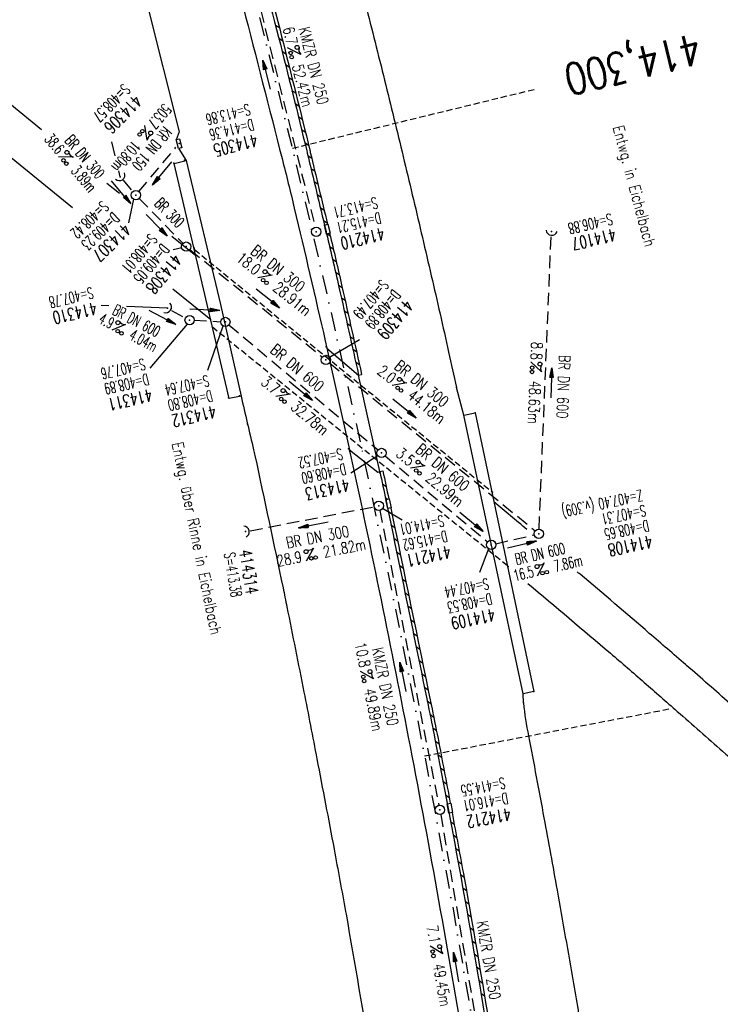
# Model space of a CAD drawing. Extents: x 447426 to 448116, y 440349 to 441552.
# Tile 7 of 21: x 447734 to 447847, y 440928 to 441086. Entities that reach past the tile are written whole.
import ezdxf
from ezdxf.enums import TextEntityAlignment as Align

# ---------------------------------------------------------------- set-up
doc = ezdxf.new("R2010")
doc.units = 0
doc.header["$LTSCALE"] = 2
doc.header["$MEASUREMENT"] = 0
for name, pattern in [('AUSGEZOGEN', [0]), ('GESTRICH-X2', [1.5, 1, -0.5]), ('GESTRICHELT', [0.75, 0.5, -0.25]), ('STRICHPT-X3', [3, 1.5, -0.75, 0, -0.75])]:
    doc.linetypes.add(name, pattern=pattern)
doc.layers.get('0').update_dxf_attribs({"linetype": 'AUSGEZOGEN'})
for name, color, linetype in [('ACHSE', 250, 'STRICHPT-X3'), ('BAUWO', 250, 'CONTINUOUS'), ('BAUWU', 250, 'GESTRICHELT'), ('FBR', 8, 'CONTINUOUS'), ('HEKTOM', 250, 'GESTRICHELT'), ('KANAL', 7, 'GESTRICH-X2'), ('PFEIL', 7, 'CONTINUOUS'), ('PKT', 7, 'CONTINUOUS'), ('SCHACHTNR', 6, 'CONTINUOUS'), ('SCHLITZRINNE', 8, 'AUSGEZOGEN'), ('SCHRIFT', 7, 'AUSGEZOGEN'), ('SCHSYMBOL', 7, 'AUSGEZOGEN'), ('STRASSE', 8, 'CONTINUOUS'), ('TEXTO', 4, 'CONTINUOUS'), ('TEXTU', 4, 'CONTINUOUS')]:
    doc.layers.add(name, color=color, linetype=linetype)
doc.styles.add('ROMANS', font='romans.shx', dxfattribs={"width": 0.8})

# ---------------------------------------------------------------- blocks, each defined once
blk = doc.blocks.new('30')
at = {"color": 0}
for p, q in [((-0.75, -0.29), (-0.75, 0.29)), ((-0.75, 0.29), (0.75, 0.29)), ((0.75, 0.29), (0.75, -0.29)), ((0.75, -0.29), (-0.75, -0.29))]:
    blk.add_line(p, q, dxfattribs=at)
blk.add_point((0, 0), dxfattribs=at)
blk = doc.blocks.new('42')
at = {"color": 0}
blk.add_arc((-0.02, -0.31), 0.91, 12.5363, 167.4637, dxfattribs=at)
blk.add_point((0, 0), dxfattribs=at)
blk = doc.blocks.new('GST')
at = {"color": 0}
blk.add_circle((0, 0), 0.75, dxfattribs=at)
blk.add_point((0, 0), dxfattribs=at)
blk = doc.blocks.new('10')
blk.add_blockref('GST', (0, 0))
blk = doc.blocks.new('PROM')
blk.add_line((1.57, 1.82), (0.02, 0.02))
for centre, radius in [((0.32, 1.51), 0.317), ((0.94, 0.29), 0.283), ((1.64, 0.29), 0.283)]:
    blk.add_circle(centre, radius)
blk.add_arc((0.99, 2.68), 1.03, 239.1414, 303.3549)
blk = doc.blocks.new('PFEIL2')
at = {"color": 0}
for p, q in [((0.88, 0), (-2.4, -0.01)), ((0.88, -0.27), (0.88, 0.28)), ((0.88, 0.28), (2.43, 0.01)), ((0.91, 0.27), (0.88, 0.26)), ((0.97, 0.26), (0.88, 0.25)), ((1.02, 0.25), (0.88, 0.23)), ((1.07, 0.24), (0.88, 0.21)), ((1.13, 0.23), (0.88, 0.19)), ((1.18, 0.22), (0.88, 0.17)), ((1.24, 0.21), (0.88, 0.15)), ((1.29, 0.21), (0.88, 0.14)), ((1.34, 0.2), (0.88, 0.12)), ((1.4, 0.19), (0.88, 0.1)), ((1.45, 0.18), (0.88, 0.08)), ((1.51, 0.17), (0.88, 0.06)), ((1.56, 0.16), (0.88, 0.04)), ((1.61, 0.15), (0.88, 0.02)), ((1.67, 0.14), (0.88, 0.01)), ((1.72, 0.13), (0.88, -0.01)), ((1.78, 0.12), (0.88, -0.03)), ((1.83, 0.11), (0.88, -0.05)), ((1.88, 0.1), (0.88, -0.07)), ((1.94, 0.09), (0.88, -0.09)), ((2.05, 0.08), (0.88, -0.12)), ((1.99, 0.08), (0.88, -0.11)), ((2.1, 0.07), (0.88, -0.14)), ((2.15, 0.06), (0.88, -0.16)), ((2.21, 0.05), (0.88, -0.18)), ((2.26, 0.04), (0.88, -0.2)), ((2.32, 0.03), (0.88, -0.22)), ((2.37, 0.02), (0.88, -0.23)), ((2.42, 0.01), (0.88, -0.25)), ((2.43, 0.01), (0.88, -0.27))]:
    blk.add_line(p, q, dxfattribs=at)
blk = doc.blocks.new('40')
at = {"color": 0}
blk.add_arc((0.02, 0.31), 0.91, 192.5363, 347.4637, dxfattribs=at)
blk.add_point((0, 0), dxfattribs=at)

msp = doc.modelspace()

# ---------------------------------------------------------------- linework, layer by layer
at = {"layer": 'ACHSE', "flags": 128}
msp.add_lwpolyline([(447621.03, 441497.86), (447625.4, 441487.94), (447635.48, 441465.06), (447645.55, 441442.18), (447655.63, 441419.3), (447659.75, 441409.94), (447664.31, 441399.59), (447665.71, 441396.42), (447675.6, 441373.46), (447685.21, 441350.38), (447694.53, 441327.18), (447703.57, 441303.87), (447712.31, 441280.45), (447720.76, 441256.92), (447728.91, 441233.29), (447736.78, 441209.56), (447744.35, 441185.73), (447751.62, 441161.82), (447758.59, 441137.81), (447765.27, 441113.72), (447771.64, 441089.54), (447777.71, 441065.29), (447783.48, 441040.97), (447788.96, 441016.57), (447794.12, 440992.11), (447798.98, 440967.59), (447803.54, 440943.01), (447807.79, 440918.37), (447810, 440904.77), (447811.76, 440893.69), (447815.69, 440869), (447819.62, 440844.31), (447827.48, 440794.93), (447839.26, 440720.86), (447854.98, 440622.11), (447861.86, 440578.89), (447866.77, 440548.04), (447886.41, 440424.59), (447891.06, 440395.37)], dxfattribs=at)
at = {"layer": 'BAUWO'}
for p, q in [((447758.72, 441062.83), (447760.64, 441063.3)), ((447767.54, 441025.05), (447758.72, 441062.83)), ((447760.64, 441063.3), (447766.14, 441040.17)), ((447766.14, 441040.17), (447769.46, 441025.43)), ((447783.27, 441033.12), (447786.89, 441016.78)), ((447783.27, 441033.12), (447788.36, 441028.8)), ((447791.77, 441013.29), (447788.36, 441028.8)), ((447769.46, 441025.43), (447767.54, 441025.05)), ((447805.3, 441022.36), (447807.08, 441022.72)), ((447814.83, 440977.54), (447805.3, 441022.36)), ((447807.08, 441022.72), (447816.56, 440977.93)), ((447786.89, 441016.78), (447791.46, 441013.22)), ((447791.46, 441013.22), (447791.77, 441013.29)), ((447816.56, 440977.93), (447814.83, 440977.54))]:
    msp.add_line(p, q, dxfattribs=at)
at = {"layer": 'BAUWU'}
for p, q in [((447761.99, 441048.98), (447809.75, 441010.09)), ((447812.28, 440998.16), (447764.91, 441036.46))]:
    msp.add_line(p, q, dxfattribs=at)
at = {"layer": 'FBR'}
for p, q in [((447759.49, 441067.92), (447759.04, 441066.63)), ((447759.44, 441065.16), (447760.65, 441063.31)), ((447783, 441034.3), (447783.23, 441033.14)), ((447805.3, 441022.36), (447804.09, 441026.82)), ((447786.85, 441016.79), (447787.02, 441016.18)), ((447814.85, 440976.11), (447814.83, 440977.54))]:
    msp.add_line(p, q, dxfattribs=at)
at = {"layer": 'FBR', "flags": 128}
for points in [[(447723.72, 441242.57, -0.001756), (447731.02, 441220.9, -0.004345), (447733.86, 441212.11, -0.000176), (447748.04, 441166.87, -0.002653), (447748.97, 441163.87, -0.003786), (447755.82, 441140.5, -0.003621), (447762.61, 441115.97, -0.002929), (447763.56, 441112.39, -0.000215), (447776.06, 441063.62, -0.004583), (447778.03, 441055.65, -0.001718), (447783, 441034.3)], [(447769.46, 441025.43, 0.002594), (447771.49, 441016.81, -0.006076), (447771.7, 441015.87, -0.000353), (447776.21, 440994.6, -0.002468), (447776.84, 440991.56, -0.000901), (447779.57, 440977.85, -0.00115), (447781.66, 440967.1, -0.001191), (447784.42, 440952.59, -0.001728), (447786.27, 440942.57, -0.001757), (447786.35, 440942.13, -0.000033), (447790.5, 440918.16, -0.002365), (447791.89, 440909.85, -0.001203), (447794.52, 440893.52)], [(447787.02, 441016.18, -0.003016), (447791.97, 440992.68, -0.003016), (447796.64, 440969.12, -0.003164), (447801.22, 440944.34, -0.003164), (447805.5, 440919.51)], [(447791.77, 441013.29, -0.00026), (447792.77, 441008.64, -0.001768), (447792.91, 441007.96, -0.000324), (447799.54, 440975.75, -0.001914), (447800.64, 440970.29, -0.002036), (447804.84, 440947.91, -0.003793), (447809.46, 440920.76, -0.000042), (447810.88, 440912.02, -0.000197), (447811.18, 440910.17, -0.000139), (447816.18, 440879.17, -0.000567), (447817.4, 440871.56, -0.000185), (447817.47, 440871.11, 0.000008), (447819.14, 440860.48, 0.000367), (447821.74, 440844.11, 0.000284), (447825.13, 440822.92)]]:
    msp.add_lwpolyline(points, format="xyb", dxfattribs=at)
at = {"layer": 'FBR'}
msp.add_lwpolyline([(447719.37, 441208.03), (447726.98, 441184.29), (447734.29, 441160.43), (447741.2, 441136.68), (447747.99, 441112.56), (447754.3, 441088.62), (447759.49, 441067.92)], dxfattribs=at)
for points in [[(447742.06, 441200.03, -0.001593), (447748.38, 441179.84, -0.002312), (447752.62, 441165.9, -0.00116), (447754.55, 441159.4, -0.00096), (447756.85, 441151.55, -0.001951), (447761.74, 441134.45, -0.001979), (447766.42, 441117.56, -0.001008), (447768.19, 441111.06, -0.000825), (447770.32, 441103.1, -0.00267), (447775.5, 441083.13, -0.002924), (447780.03, 441064.85, -0.000747), (447780.12, 441064.5, -0.000021), (447783.07, 441052.11, -0.002667), (447785.21, 441042.93, -0.001737), (447788.36, 441028.8)], [(447760.58, 441190.78, -0.001556), (447764.28, 441178.73, -0.001556), (447767.91, 441166.66, -0.001552), (447771.47, 441154.57, -0.001551), (447774.94, 441142.45, -0.00155), (447778.35, 441130.32, -0.001548), (447781.68, 441118.15, -0.001557), (447784.93, 441105.96, -0.001561), (447788.11, 441093.77, -0.001558), (447791.2, 441081.57, -0.001553), (447794.23, 441069.32, -0.001544), (447797.18, 441057.05, -0.001548), (447800.05, 441044.79, -0.001554), (447802.84, 441032.51, -0.003392), (447804.09, 441026.82, -0.001557)], [(447814.85, 440976.11, 0.022266), (447815.68, 440970.79, -0.001548), (447818.16, 440957.63, -0.001755), (447820.27, 440946, -0.001362), (447822.9, 440931, -0.002085), (447824.56, 440921.18, -0.000319), (447826.19, 440911.18, -0.000861), (447826.79, 440907.47, -0.000007), (447827.67, 440901.92, 0.000025), (447828.55, 440896.36), (447830.52, 440884.02, -0.000012), (447832.48, 440871.67, -0.000008), (447834.45, 440859.33, 0.000008), (447836.41, 440846.98, 0.00001), (447840.34, 440822.29, -0.000008), (447844.27, 440797.6, -0.000005), (447850.16, 440760.57, 0.000007), (447856.05, 440723.54), (447863.91, 440674.16), (447871.77, 440624.78), (447878.39, 440583.14), (447883.55, 440550.71, -0.000005), (447893.37, 440488.99, 0.000002), (447896.3, 440470.63, 0.000002)]]:
    msp.add_lwpolyline(points, format="xyb", dxfattribs=at)
at = {"layer": 'HEKTOM'}
for p, q in [((447777.72, 441065.28), (447816.59, 441074.75)), ((447798.97, 440967.59), (447838.25, 440975.13))]:
    msp.add_line(p, q, dxfattribs=at)
at = {"layer": 'KANAL'}
for p, q in [((447768.97, 441101.97), (447781.38, 441052.59)), ((447753.03, 441058.31), (447759, 441065.44)), ((447750.53, 441060.16), (447752.06, 441058.31)), ((447753.09, 441057.22), (447760.12, 441050)), ((447817.38, 441004.06), (447819.31, 441051.13)), ((447761.25, 441049), (447782.53, 441031.72)), ((447758.28, 441039.19), (447760.53, 441038)), ((447761.94, 441037.63), (447766.19, 441037.38)), ((447767.5, 441036.87), (447791.5, 441016.78)), ((447783.69, 441030.78), (447816.75, 441003.78)), ((447792.62, 441015.81), (447809.09, 441002)), ((447770.94, 441003.78), (447790.87, 441007.66)), ((447791.75, 441007.06), (447801.28, 440959.62)), ((447810.41, 441001.69), (447816.59, 441003.13)), ((447801.56, 440958.16), (447809.62, 440910.88))]:
    msp.add_line(p, q, dxfattribs=at)
at = {"layer": 'PKT'}
for p in [(447758.64, 441062.9), (447760.39, 441063.34), (447761.94, 441049.2), (447761.99, 441048.98), (447764.91, 441036.46), (447783.13, 441033.33), (447788.3, 441028.9), (447804.09, 441026.82), (447767.47, 441025.13), (447769.24, 441025.45), (447805.3, 441022.36), (447807.08, 441022.72), (447770.48, 441020.91), (447786.73, 441016.98), (447791.76, 441013.08), (447809.9, 441009.97), (447775.36, 440998.56), (447812.43, 440998.04), (447814.83, 440977.54), (447816.56, 440977.93), (447814.85, 440976.11)]:
    msp.add_point(p, dxfattribs=at)
at = {"layer": 'SCHACHTNR'}
for p, q in [((447749.23, 441064.06), (447748.69, 441066.3)), ((447750.05, 441060.71), (447749.82, 441061.66)), ((447752.15, 441057.12), (447751.37, 441053.31)), ((447759.93, 441049.26), (447758.57, 441048.93)), ((447748.22, 441039.94), (447746.99, 441039.99)), ((447757.63, 441039.55), (447751.06, 441039.82)), ((447760.8, 441037.01), (447754.8, 441029.92)), ((447766.53, 441036.7), (447764.05, 441029.57)), ((447783.68, 441031.69), (447788.5, 441034.51)), ((447791.49, 441015.86), (447787.1, 441013.02)), ((447792.23, 441007.4), (447795.35, 441005.53)), ((447809.24, 441000.9), (447807.81, 440997.05))]:
    msp.add_line(p, q, dxfattribs=at)
at = {"layer": 'SCHLITZRINNE'}
for p, q in [((447775, 441085.09), (447775.62, 441084.7)), ((447775.54, 441082.98), (447776.15, 441082.59)), ((447776.07, 441080.87), (447776.69, 441080.48)), ((447776.6, 441078.76), (447777.22, 441078.38)), ((447777.13, 441076.66), (447777.74, 441076.28)), ((447777.65, 441074.56), (447778.26, 441074.18)), ((447778.17, 441072.46), (447778.78, 441072.08)), ((447778.69, 441070.37), (447779.3, 441069.98)), ((447779.2, 441068.27), (447779.81, 441067.89)), ((447779.71, 441066.18), (447780.32, 441065.8)), ((447780.21, 441064.09), (447780.82, 441063.71)), ((447780.71, 441062.01), (447781.31, 441061.63)), ((447781.21, 441059.92), (447781.81, 441059.54)), ((447781.7, 441057.84), (447782.31, 441057.46)), ((447782.2, 441055.76), (447782.8, 441055.37)), ((447782.7, 441053.67), (447783.3, 441053.29)), ((447783.19, 441051.59), (447783.19, 441051.59)), ((447783.33, 441051.5), (447783.8, 441051.21)), ((447783.69, 441049.51), (447784.29, 441049.13)), ((447784.17, 441047.43), (447784.77, 441047.05)), ((447784.65, 441045.35), (447785.25, 441044.98)), ((447785.12, 441043.29), (447785.72, 441042.91)), ((447785.59, 441041.22), (447786.19, 441040.84)), ((447786.06, 441039.15), (447786.66, 441038.78)), ((447786.52, 441037.09), (447787.12, 441036.72)), ((447786.98, 441035.03), (447787.58, 441034.65)), ((447787.44, 441032.97), (447788.04, 441032.59)), ((447787.9, 441030.91), (447788.49, 441030.54)), ((447788.35, 441028.85), (447788.41, 441028.82)), ((447792.19, 441011.32), (447792.8, 441010.88)), ((447792.66, 441009.13), (447793.01, 441008.87)), ((447793.12, 441006.94), (447793.72, 441006.51)), ((447793.57, 441004.76), (447794.17, 441004.33)), ((447794.02, 441002.58), (447794.62, 441002.15)), ((447794.47, 441000.41), (447795.07, 440999.97)), ((447794.92, 440998.23), (447795.52, 440997.79)), ((447795.37, 440996.05), (447795.97, 440995.61)), ((447795.81, 440993.87), (447796.41, 440993.44)), ((447796.26, 440991.69), (447796.86, 440991.26)), ((447796.71, 440989.52), (447797.31, 440989.08)), ((447797.16, 440987.34), (447797.76, 440986.9)), ((447797.61, 440985.16), (447798.21, 440984.73)), ((447798.05, 440982.98), (447798.65, 440982.55)), ((447798.5, 440980.81), (447799.1, 440980.37)), ((447798.95, 440978.63), (447799.55, 440978.19)), ((447799.39, 440976.45), (447799.99, 440976.02)), ((447799.84, 440974.28), (447800.44, 440973.84)), ((447800.28, 440972.11), (447800.87, 440971.68)), ((447800.7, 440969.95), (447801.29, 440969.52)), ((447801.11, 440967.79), (447801.7, 440967.37)), ((447801.52, 440965.65), (447802.11, 440965.22)), ((447801.93, 440963.5), (447802.52, 440963.07)), ((447802.34, 440961.35), (447802.93, 440960.92)), ((447803.14, 440957.06), (447803.73, 440956.63)), ((447803.54, 440954.92), (447804.13, 440954.49)), ((447803.94, 440952.78), (447804.53, 440952.35)), ((447804.33, 440950.64), (447804.92, 440950.21)), ((447804.73, 440948.5), (447805.31, 440948.07)), ((447805.11, 440946.37), (447805.69, 440945.95)), ((447805.48, 440944.25), (447806.07, 440943.82)), ((447805.86, 440942.12), (447806.44, 440941.7)), ((447806.23, 440940), (447806.81, 440939.58)), ((447806.59, 440937.88), (447807.17, 440937.46)), ((447806.96, 440935.77), (447807.54, 440935.35)), ((447807.32, 440933.65), (447807.9, 440933.23)), ((447807.67, 440931.54), (447808.25, 440931.12)), ((447808.03, 440929.43), (447808.61, 440929.01))]:
    msp.add_line(p, q, dxfattribs=at)
at = {"layer": 'SCHLITZRINNE', "flags": 128}
for points in [[(447634.14, 441473.28, 0.00001), (447641.34, 441457, 0.000017), (447645.44, 441447.72), (447653.96, 441428.44, -0.00021), (447659.22, 441416.54, -0.000185), (447665.16, 441403.06, -0.000892), (447665.83, 441401.53, -0.000138), (447670.14, 441391.63, -0.002137), (447678.11, 441373.1, -0.002233), (447685.59, 441355.3, -0.003057), (447692.73, 441337.75, -0.002736), (447700.49, 441318.06, -0.000329), (447703.17, 441311.14, -0.000855), (447704.2, 441308.47, -0.001627), (447706.53, 441302.31, -0.000795), (447711.24, 441289.67, -0.002189), (447714.99, 441279.45, -0.001287), (447721.23, 441262.02, -0.000547), (447730.25, 441236.1, -0.003942), (447737.66, 441213.75, -0.00058), (447740.27, 441205.65, -0.000836), (447742.06, 441200.03, -0.001593), (447748.38, 441179.84, -0.002312), (447752.62, 441165.9, -0.00116), (447754.55, 441159.4, -0.00096), (447756.85, 441151.55, -0.001951), (447761.74, 441134.45, -0.001979), (447766.42, 441117.56, -0.001008), (447768.19, 441111.06, -0.000825), (447770.32, 441103.1, -0.00267), (447775.5, 441083.13, -0.002924), (447780.03, 441064.85, -0.000747), (447780.12, 441064.5, -0.000021), (447783.07, 441052.11, -0.002667), (447785.21, 441042.93, -0.001737), (447788.36, 441028.8)], [(447791.77, 441013.29, -0.00026), (447792.77, 441008.64, -0.001768), (447792.91, 441007.96, -0.000324), (447799.54, 440975.75, -0.001914), (447800.64, 440970.29, -0.002036), (447804.84, 440947.91, -0.003793), (447809.46, 440920.76, -0.000042), (447810.88, 440912.02, -0.000197), (447811.18, 440910.17, -0.000139), (447816.18, 440879.17, -0.000567), (447817.4, 440871.56, -0.000185), (447817.47, 440871.11, 0.000008), (447819.14, 440860.48, 0.000367), (447821.74, 440844.11, 0.000284), (447825.13, 440822.92)]]:
    msp.add_lwpolyline(points, format="xyb", dxfattribs=at)
at = {"layer": 'SCHLITZRINNE'}
for points in [[(447770.99, 441102.5, -0.002573), (447775.98, 441083.26, -0.002924), (447780.52, 441064.97, -0.000747), (447780.6, 441064.62, -0.00002), (447783.36, 441053.05, -0.002667)], [(447783.71, 441051.59, -0.002483), (447785.69, 441043.04, -0.001737), (447788.85, 441028.91, -0.001737)], [(447792.26, 441013.4, -0.000251), (447793.22, 441008.91, -0.001768)], [(447793.53, 441007.44, -0.000318), (447800.03, 440975.85, -0.001914), (447801.13, 440970.38, -0.000948), (447803.11, 440959.97, -0.003794)], [(447803.38, 440958.49, -0.000954), (447805.33, 440948, -0.003794), (447809.95, 440920.84, -0.000042), (447811.37, 440912.1, -0.000097), (447811.52, 440911.19, -0.000139)]]:
    msp.add_lwpolyline(points, format="xyb", dxfattribs=at)
at = {"layer": 'SCHLITZRINNE', "flags": 128}
for points in [[(447788.36, 441028.8), (447788.85, 441028.91)], [(447791.77, 441013.29), (447792.26, 441013.4)]]:
    msp.add_lwpolyline(points, dxfattribs=at)
at = {"layer": 'SCHSYMBOL'}
for points in [[(447783.22, 441051.48), (447782.87, 441052.94), (447783.44, 441053.07), (447783.79, 441051.61)], [(447793.04, 441007.34), (447792.73, 441008.81), (447793.3, 441008.93), (447793.61, 441007.46)], [(447802.89, 440958.4), (447802.61, 440959.88), (447803.19, 440959.98), (447803.46, 440958.51)]]:
    msp.add_lwpolyline(points, close=True, dxfattribs=at)
at = {"layer": 'STRASSE'}
for points in [[(447711.61, 441089.33), (447727.13, 441076.65), (447737.36, 441068.29)], [(447742.35, 441055.71), (447731.04, 441064.91), (447715.81, 441077.48), (447708.55, 441083.42)], [(447747.89, 441059.69), (447749.91, 441058.04)], [(447758.35, 441051.15), (447762.18, 441048.03)], [(447764.59, 441037.68), (447758.52, 441042.6)]]:
    msp.add_lwpolyline(points, dxfattribs=at)
for points in [[(447815.41, 441003.99, 0.000716), (447810.11, 441008.42)], [(447871.33, 440953.31, 0.003438), (447866.65, 440958.22, 0.007659), (447864.51, 440960.38, 0.000404), (447855.73, 440968.93, 0.005076), (447855.03, 440969.6, 0.004728), (447848.05, 440975.99, 0.004813), (447841.09, 440982.14, 0.000481), (447840.94, 440982.26, 0.000012), (447835.1, 440987.29, 0.002315), (447823.96, 440996.8, 0.000061), (447823.51, 440997.18)], [(447815.59, 440995.29, -0.002564), (447828.85, 440984.09, -0.003319), (447834.28, 440979.4, -0.000139), (447839.59, 440974.75, -0.000101), (447846.89, 440968.34, -0.012335), (447854.94, 440960.92, -0.007803), (447867.18, 440948.68)]]:
    msp.add_lwpolyline(points, format="xyb", dxfattribs=at)

# ---------------------------------------------------------------- block references
at = {"layer": 'PFEIL'}
for p, rotation in [((447773.55, 441077.11), 104.0903000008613), ((447756.79, 441061.24), 230.0463000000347), ((447750.18, 441058.19), 310.1844999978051), ((447755.9, 441052.9), 314.3740999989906), ((447773.76, 441041.12), 320.9406999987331), ((447756.84, 441038.08), 331.9883999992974), ((447763.61, 441039.29), 356.9300999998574), ((447819.35, 441027.55), 87.61679999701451), ((447779.07, 441026.27), 320.0217000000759), ((447795.71, 441023.44), 320.7725000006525), ((447806.5, 441005.2), 320.0367999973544), ((447781.09, 441004.74), 191.0086999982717), ((447814.61, 441001.54), 13.1164999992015), ((447795.48, 440980.29), 101.3622000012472), ((447804.02, 440933.65), 99.69129999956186)]:
    msp.add_blockref('PFEIL2', p, dxfattribs=dict(at, rotation=rotation))
at = {"layer": 'SCHSYMBOL'}
for name, p, rotation in [('30', (447759.49, 441066.02), 283.8494000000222), ('42', (447750.05, 441060.71), 214.4847400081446), ('10', (447752.56, 441057.74), 283.665399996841), ('GST', (447781.55, 441051.86), 103.3076999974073), ('40', (447819.36, 441051.88), 353.1760363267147), ('10', (447760.66, 441049.46), 283.378899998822), ('42', (447757.63, 441039.55), 236.963338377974), ('10', (447761.2, 441037.66), 283.0446000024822), ('10', (447766.94, 441037.35), 282.9987999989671), ('10', (447783.11, 441031.24), 282.7252999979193), ('10', (447792.06, 441016.29), 282.2545000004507), ('GST', (447791.61, 441007.81), 102.0214000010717), ('40', (447770.19, 441003.64), 102.032500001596), ('10', (447817.34, 441003.3), 281.7467000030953), ('10', (447809.68, 441001.52), 281.7414000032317), ('GST', (447801.44, 440958.9), 100.601099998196)]:
    msp.add_blockref(name, p, dxfattribs=dict(at, rotation=rotation))
at = {"layer": 'TEXTU'}
for p, rotation in [((447776.93, 441081.44), 284.0903000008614), ((447753.99, 441068.94), 230.0463000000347), ((447740.1, 441063.88), 310.1844999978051), ((447772.11, 441044.45), 320.9406999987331), ((447748.67, 441036.05), 331.9883999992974), ((447816.01, 441030.96), 267.6167999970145), ((447793.73, 441027.14), 320.7725000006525), ((447775.01, 441025.36), 320.0217000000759), ((447796.7, 441013.86), 320.0367999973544), ((447779.9, 440998.88), 11.00869999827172), ((447817.08, 440996.48), 13.1164999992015), ((447788.65, 440981.17), 281.3622000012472), ((447799.83, 440937), 279.6912999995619)]:
    msp.add_blockref('PROM', p, dxfattribs=dict(at, rotation=rotation))

# ---------------------------------------------------------------- texts
at = {"layer": 'HEKTOM', "style": 'ROMANS', "width": 0.8}
msp.add_text('414,300', height=5, rotation=193.705, dxfattribs=at).set_placement((447842.7, 441083.85))
at = {"layer": 'SCHACHTNR', "style": 'ROMANS'}
for s, height, rotation, width, p in [('S=408.57', 1.8, 225.427, 0.6, (447750.55, 441075.76)), ('414306', 2, 225.427, 0.7, (447752.32, 441074.02)), ('S=413.86', 1.8, 193.8494, 0.6, (447770.67, 441072.44)), ('D=414.36', 1.8, 193.8494, 0.6, (447771.26, 441070)), ('414305', 2, 193.8494, 0.7, (447771.85, 441067.59)), ('S=408.42', 1.8, 223.9592, 0.6, (447747.11, 441056.92)), ('S=413.71', 1.8, 193.3077, 0.6, (447791.16, 441057.43)), ('D=409.23', 1.8, 223.9592, 0.6, (447748.85, 441055.11)), ('D=415.21', 1.8, 193.3077, 0.6, (447791.72, 441054.99)), ('S=406.88', 1.8, 193.0651, 0.6, (447828.94, 441054.81)), ('414307', 2, 223.9592, 0.7, (447750.58, 441053.34)), ('414210', 2, 193.3077, 0.7, (447792.29, 441052.55)), ('414107', 2, 193.0651, 0.7, (447829.5, 441052.41)), ('S=408.01', 1.8, 230.1265, 0.6, (447754.77, 441051.69)), ('D=409.05', 1.8, 230.1265, 0.6, (447756.68, 441050.07)), ('414308', 2, 230.1265, 0.7, (447758.61, 441048.47)), ('S=407.49', 1.8, 230.1726, 0.6, (447791.97, 441044.31)), ('S=407.78', 1.8, 193.1211, 0.6, (447745.47, 441042.96)), ('D=408.89', 1.8, 230.1726, 0.6, (447793.9, 441042.72)), ('414309', 2, 230.1726, 0.7, (447795.81, 441041.11)), ('414310', 2, 193.1211, 0.7, (447746.03, 441040.55)), ('S=407.76', 1.8, 193.0446, 0.6, (447753.82, 441031.49)), ('D=408.89', 1.8, 193.0446, 0.6, (447754.39, 441029.05)), ('S=407.64', 1.8, 192.9988, 0.6, (447764.08, 441028.84)), ('414311', 2, 193.0446, 0.7, (447754.95, 441026.61)), ('D=408.80', 1.8, 192.9988, 0.6, (447764.64, 441026.4)), ('414312', 2, 192.9988, 0.7, (447765.2, 441023.96)), ('S=407.52', 1.8, 192.2545, 0.6, (447785.59, 441017.05)), ('D=408.60', 1.8, 192.2545, 0.6, (447786.13, 441014.61)), ('414313', 2, 192.2545, 0.7, (447786.66, 441012.15)), ('Z=407.40 (v.309)', 1.8, 191.7467, 0.6, (447833.83, 441010.4)), ('S=407.31', 1.8, 191.7467, 0.6, (447834.33, 441007.97)), ('S=414.01', 1.8, 192.0214, 0.6, (447801.88, 441006.29)), ('D=408.65', 1.8, 191.7467, 0.6, (447834.83, 441005.53)), ('D=415.62', 1.8, 192.0214, 0.6, (447802.42, 441003.83)), ('414108', 2, 191.7467, 0.7, (447835.36, 441003.06)), ('414211', 2, 192.0214, 0.7, (447802.95, 441001.39)), ('S=413.38', 1.8, 279.3395, 0.6, (447766.7, 441000.14)), ('414314', 2, 279.3395, 0.7, (447769.16, 441000.55)), ('S=407.44', 1.8, 191.7414, 0.6, (447809.08, 440996.19)), ('D=408.53', 1.8, 191.7414, 0.6, (447809.61, 440993.76)), ('414109', 2, 191.7414, 0.7, (447810.11, 440991.29)), ('S=414.55', 1.8, 190.6011, 0.6, (447811.75, 440964.15)), ('D=416.01', 1.8, 190.6011, 0.6, (447812.19, 440961.71)), ('414212', 2, 190.6011, 0.7, (447812.66, 440959.24))]:
    msp.add_text(s, height=height, rotation=rotation, dxfattribs=dict(at, width=width)).set_placement(p)
at = {"layer": 'SCHRIFT', "style": 'ROMANS', "width": 0.8}
for s, rotation, p in [('Entwg. in Eichelbach', 285.1185, (447829.21, 441068.67)), ('Entwg. über Rinne in Eichelbach', 281.5165, (447758.34, 441017.84))]:
    msp.add_text(s, height=1.8, rotation=rotation, dxfattribs=at).set_placement(p)
at = {"layer": 'TEXTO', "style": 'ROMANS'}
for s, rotation, width, p in [('KMZR DN 250', 284.0903, 0.75, (447780.27, 441078.35)), ('KR DN 150', 230.0463, 0.6, (447754.43, 441065.76)), ('BR DN 300', 310.1845, 0.6, (447743.65, 441063.32)), ('BR 300', 314.3741, 0.6, (447757.31, 441054.31)), ('BR DN 300', 320.9407, 0.75, (447774.83, 441045.25)), ('BR DN 600', 331.9884, 0.6, (447752.23, 441036.76)), ('BR DN 600', 320.0217, 0.75, (447777.92, 441029.29)), ('BR DN 600', 267.6168, 0.75, (447820.4, 441026.99)), ('BR DN 300', 320.7725, 0.75, (447797.93, 441026.75)), ('BR DN 600', 320.0368, 0.75, (447801.3, 441013.29)), ('BR DN 300', 11.0087, 0.75, (447781.94, 441001.9)), ('BR DN 600', 13.1165, 0.6, (447817.73, 440999.22)), ('KMZR DN 250', 281.3622, 0.75, (447791.78, 440978.56)), ('KMZR DN 250', 279.6913, 0.75, (447808.4, 440934.61))]:
    msp.add_text(s, height=1.8, rotation=rotation, dxfattribs=dict(at, width=width)).set_placement(p, align=Align.CENTER)
at = {"layer": 'TEXTU', "style": 'ROMANS'}
for s, rotation, width, p in [('6.7', 284.0903, 0.75, (447776.15, 441084.55)), ('52.42m', 284.0903, 0.75, (447777.65, 441078.52)), ('503.7', 230.0463, 0.6, (447757.03, 441072.58)), ('38.6', 310.1845, 0.6, (447737.75, 441066.67)), ('10.80m', 230.0463, 0.6, (447752.07, 441066.64)), ('3.89m', 310.1845, 0.6, (447742.03, 441061.57)), ('18.0', 320.9407, 0.75, (447768.56, 441047.32)), ('28.91m', 320.9407, 0.75, (447774.43, 441042.57)), ('4.9', 331.9884, 0.6, (447746.41, 441037.27)), ('4.04m', 331.9884, 0.6, (447751.31, 441034.65)), ('8.8', 267.6168, 0.75, (447816.15, 441034.17)), ('2.0', 320.7725, 0.75, (447791.22, 441029.17)), ('3.7', 320.0217, 0.75, (447772.53, 441027.44)), ('48.63m', 267.6168, 0.75, (447815.87, 441027.95)), ('44.18m', 320.7725, 0.75, (447796.06, 441025.23)), ('32.78m', 320.0217, 0.75, (447777.31, 441023.44)), ('3.5', 320.0368, 0.75, (447794.22, 441015.92)), ('22.99m', 320.0368, 0.75, (447799, 441011.95)), ('21.82m', 11.0087, 0.75, (447782.85, 440999.47)), ('28.9', 11.0087, 0.75, (447775.41, 440998)), ('7.86m', 13.1165, 0.6, (447820, 440997.16)), ('16.5', 13.1165, 0.6, (447813.5, 440995.66)), ('10.8', 281.3622, 0.75, (447787.73, 440985.64)), ('49.89m', 281.3622, 0.75, (447789.23, 440978.24)), ('7.1', 279.6913, 0.75, (447799.29, 440940.17)), ('49.45m', 279.6913, 0.75, (447800.32, 440934.04))]:
    msp.add_text(s, height=1.8, rotation=rotation, dxfattribs=dict(at, width=width)).set_placement(p)

doc.saveas('drawing.dxf')
